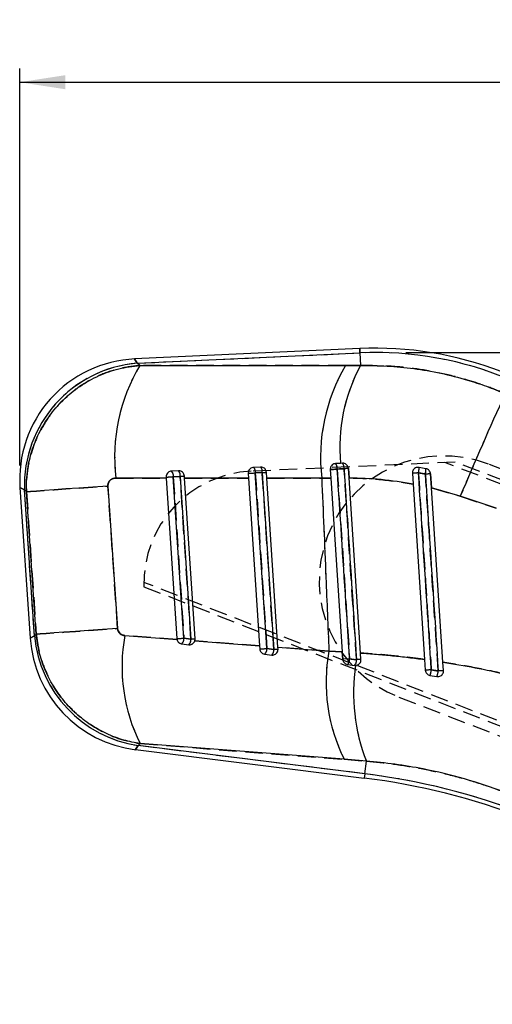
# Model space of a CAD drawing. Extents: x 23 to 201, y 6 to 141.
# Tile 5 of 23: x 23 to 40, y 103 to 139. Entities that reach past the tile are written whole.
import ezdxf

# ---------------------------------------------------------------- set-up
doc = ezdxf.new("R2010")
doc.units = 0
doc.header["$LTSCALE"] = 0.5
doc.linetypes.add('HIDDEN', pattern=[1.905, 1.27, -0.635])
doc.layers.get('0').update_dxf_attribs({"linetype": 'CONTINUOUS'})
doc.styles.add('SLDTEXTSTYLE0', font='TXT', dxfattribs={"width": 0.75})
doc.dimstyles.new('SLDDIMSTYLE0', dxfattribs={"dimtxt": 1.75, "dimasz": 1.651, "dimexe": 0, "dimexo": 0.0625, "dimgap": 0.4375, "dimtad": 1, "dimdec": 0, "dimrnd": 1e-09, "dimzin": 12, "dimtxsty": 'SLDTEXTSTYLE0', "dimsah": 1, "dimcen": 0.09, "dimazin": 3, "dimtfac": 1, "dimtdec": 0, "dimtofl": 0, "dimtmove": 0, "dimatfit": 3, "dimtolj": 1, "dimtzin": 12})

# ---------------------------------------------------------------- blocks, each defined once
blk = doc.blocks.new('_D_6')
at = {"color": 179, "linetype": 'CONTINUOUS'}
for p, q in [((37.173, 126.742), (103.02, 126.742)), ((102.52, 126.742), (102.52, 68.344)), ((91.02, 68.344), (103.02, 68.344))]:
    blk.add_line(p, q, dxfattribs=at)
for points in [[(102.52, 126.742), (102.266, 125.091), (102.774, 125.091)], [(102.52, 68.344), (102.774, 69.995), (102.266, 69.995)]]:
    blk.add_solid(points, dxfattribs=at)
at = {"color": 179, "linetype": 'CONTINUOUS', "insert": (100.264, 95.689, 0.1), "char_height": 1.75, "attachment_point": 1, "rotation": 90, "style": 'SLDTEXTSTYLE0'}
blk.add_mtext('58', dxfattribs=at)
blk = doc.blocks.new('_D_7')
at = {"color": 179, "linetype": 'CONTINUOUS'}
for p, q in [((23.218, 122.665), (23.218, 136.996)), ((94.52, 72.844), (94.52, 136.996)), ((23.218, 136.496), (94.52, 136.496))]:
    blk.add_line(p, q, dxfattribs=at)
for points in [[(23.218, 136.496), (24.869, 136.242), (24.869, 136.75)], [(94.52, 136.496), (92.869, 136.75), (92.869, 136.242)]]:
    blk.add_solid(points, dxfattribs=at)
at = {"color": 179, "linetype": 'CONTINUOUS', "insert": (54.815, 138.752, 0.1), "char_height": 1.75, "attachment_point": 1, "style": 'SLDTEXTSTYLE0'}
blk.add_mtext('71', dxfattribs=at)

msp = doc.modelspace()

# ---------------------------------------------------------------- linework, layer by layer
at = {"color": 7, "linetype": 'CONTINUOUS'}
for p, q in [((35.50356, 126.88521), (27.36617, 126.50985)), ((27.46539, 126.35809), (35.51076, 126.72921)), ((35.51076, 126.72921), (35.53182, 126.27261)), ((27.55455, 126.2786), (27.46539, 126.35809)), ((27.55455, 126.2786), (34.99165, 126.27141)), ((34.99165, 126.27141), (35.53182, 126.27261)), ((31.91859, 122.61166), (31.66884, 122.60014)), ((34.80709, 122.74491), (34.63148, 122.7368)), ((34.88123, 122.74833), (34.80709, 122.74491)), ((37.89445, 122.55195), (37.64312, 122.59858)), ((28.51512, 122.215), (26.6931, 122.2157)), ((28.51299, 122.24737), (28.51512, 122.215)), ((28.51512, 122.215), (28.89643, 116.42007)), ((28.95595, 122.475), (28.7062, 122.46348)), ((28.76787, 122.26408), (29.01762, 122.2756)), ((29.15143, 116.43679), (28.76787, 122.26408)), ((29.17253, 122.21466), (29.16786, 122.28555)), ((31.48687, 122.21323), (29.17253, 122.21466)), ((29.55413, 116.41535), (29.17253, 122.21466)), ((31.47563, 122.38403), (31.48687, 122.21323)), ((31.48687, 122.21323), (31.88523, 116.15923)), ((31.73053, 122.40069), (31.98028, 122.41221)), ((32.14429, 122.21277), (32.13051, 122.42221)), ((34.12888, 122.21128), (32.14429, 122.21277)), ((32.54595, 116.10857), (32.14429, 122.21277)), ((34.45844, 122.21421), (34.12888, 122.21128)), ((34.43827, 122.52069), (34.45844, 122.21421)), ((34.45844, 122.21421), (34.87126, 115.9404)), ((34.68747, 122.53708), (34.93475, 122.5485)), ((35.11554, 122.21863), (35.09315, 122.55887)), ((35.53126, 115.90067), (35.11554, 122.21863)), ((37.40352, 122.38569), (37.42904, 121.99676)), ((37.62347, 122.4008), (37.87233, 122.35406)), ((38.09345, 121.85556), (38.05997, 122.36565)), ((23.22774, 121.86833), (23.59995, 116.43336)), ((26.4069, 121.9254), (26.75604, 116.78422)), ((37.42904, 121.99676), (37.84435, 115.66887)), ((39.13307, 121.55716), (38.09345, 121.85556)), ((38.50579, 115.5729), (38.09345, 121.85556)), ((23.38984, 121.78709), (23.46367, 121.72126)), ((23.75068, 116.51813), (23.38984, 121.78709)), ((23.81638, 116.58029), (23.46367, 121.72126)), ((40.43445, 121.12666), (39.13307, 121.55716)), ((23.81638, 116.58029), (23.75068, 116.51813)), ((27.0156, 116.53162), (28.90121, 116.3877)), ((28.89643, 116.42007), (28.90121, 116.3877)), ((29.07397, 116.23195), (29.32654, 116.20057)), ((29.40401, 116.40541), (29.15143, 116.43679)), ((29.54438, 116.33851), (31.88523, 116.15923)), ((31.88523, 116.15923), (31.89256, 116.04783)), ((32.07009, 115.85971), (32.32267, 115.82833)), ((32.40012, 116.03311), (32.14754, 116.06449)), ((32.54595, 116.10857), (34.38834, 115.96721)), ((32.55026, 116.04311), (32.54595, 116.10857)), ((34.38834, 115.96721), (34.87126, 115.9404)), ((34.87126, 115.9404), (34.88869, 115.67559)), ((35.54638, 115.67086), (35.53126, 115.90067)), ((35.13631, 115.69193), (34.88869, 115.67559)), ((35.06622, 115.48746), (35.31879, 115.45608)), ((35.3864, 115.66045), (35.13631, 115.69193)), ((37.84435, 115.66887), (37.86983, 115.28065)), ((38.52596, 115.26555), (38.50579, 115.5729)), ((35.31879, 115.45608), (35.35399, 115.45479)), ((38.33668, 115.25399), (38.08815, 115.29578)), ((38.03913, 115.09369), (38.29013, 115.052)), ((27.49553, 112.56051), (27.57202, 112.63289)), ((34.94363, 112.06555), (27.57202, 112.63289)), ((27.40258, 112.41469), (35.66561, 111.38808)), ((35.68486, 111.54306), (27.49553, 112.56051)), ((35.74167, 112.00032), (34.94363, 112.06555)), ((35.68486, 111.54306), (35.74167, 112.00032))]:
    msp.add_line(p, q, dxfattribs=at)
at = {"color": 8, "linetype": 'CONTINUOUS'}
for p, q in [((35.50356, 126.88521), (35.51076, 126.72921)), ((27.46539, 126.35809), (27.36617, 126.50985)), ((23.22774, 121.86833), (23.38984, 121.78709)), ((23.75068, 116.51813), (23.59995, 116.43336)), ((27.40258, 112.41469), (27.49553, 112.56051)), ((35.68486, 111.54306), (35.66561, 111.38808))]:
    msp.add_line(p, q, dxfattribs=at)
at = {"color": 7, "linetype": 'HIDDEN'}
for p, q in [((35.51076, 126.72921), (35.50356, 126.88521)), ((27.36617, 126.50985), (27.46539, 126.35809)), ((27.46539, 126.35809), (35.51076, 126.72921)), ((35.51076, 126.72921), (35.53182, 126.27261)), ((27.55455, 126.2786), (27.46539, 126.35809)), ((34.99165, 126.27141), (27.55455, 126.2786)), ((35.53182, 126.27261), (34.99165, 126.27141)), ((38.94953, 122.78833), (31.58298, 122.45948)), ((63.81492, 113.16011), (38.5788, 122.77178)), ((63.87087, 113.30525), (38.94953, 122.78833)), ((61.2218, 114.58963), (40.15636, 122.7106)), ((26.6931, 122.2157), (28.51512, 122.215)), ((29.01762, 122.2756), (28.76787, 122.26408)), ((28.76787, 122.26408), (29.15143, 116.43679)), ((29.17253, 122.21466), (31.48687, 122.21323)), ((31.98028, 122.41221), (31.73053, 122.40069)), ((32.14429, 122.21277), (34.12888, 122.21128)), ((34.12888, 122.21128), (34.45844, 122.21421)), ((35.09315, 122.55887), (35.11544, 122.22001)), ((38.05997, 122.36565), (38.09325, 121.85862)), ((23.38984, 121.78709), (23.22774, 121.86833)), ((26.75604, 116.78422), (26.4069, 121.9254)), ((38.09345, 121.85556), (39.13307, 121.55716)), ((23.75068, 116.51813), (23.38984, 121.78709)), ((23.38984, 121.78709), (23.46367, 121.72126)), ((23.46367, 121.72126), (23.81638, 116.58029)), ((39.13307, 121.55716), (40.43445, 121.12666)), ((60.86609, 105.51097), (27.70423, 118.44967)), ((27.70544, 118.29386), (60.81013, 105.36583)), ((23.81638, 116.58029), (23.75068, 116.51813)), ((28.90121, 116.3877), (27.0156, 116.53162)), ((23.59995, 116.43336), (23.75068, 116.51813)), ((29.15143, 116.43679), (29.40401, 116.40541)), ((31.88523, 116.15923), (29.54438, 116.33851)), ((32.14754, 116.06449), (32.40012, 116.03311)), ((34.38834, 115.96721), (32.54595, 116.10857)), ((34.87126, 115.9404), (34.38834, 115.96721)), ((34.88869, 115.67559), (34.87134, 115.93928)), ((35.13631, 115.69193), (34.88869, 115.67559)), ((36.91899, 114.31301), (57.98444, 106.19204)), ((27.49553, 112.56051), (27.57202, 112.63289)), ((27.57202, 112.63289), (34.94363, 112.06555)), ((27.49553, 112.56051), (27.40258, 112.41469)), ((35.68486, 111.54306), (27.49553, 112.56051)), ((34.94363, 112.06555), (35.74167, 112.00032)), ((35.68486, 111.54306), (35.74167, 112.00032))]:
    msp.add_line(p, q, dxfattribs=at)
at = {"color": 7, "linetype": 'CONTINUOUS', "flags": 128}
for points in [[(29.01762, 122.2756), (29.04429, 121.87048), (29.15095, 120.24998), (29.40401, 116.40541)], [(32.14754, 116.06449), (32.12088, 116.46962), (32.01423, 118.09011), (31.73053, 122.40069)], [(31.98028, 122.41221), (32.00695, 122.00708), (32.1136, 120.38659), (32.40012, 116.03311)], [(34.43827, 122.52069), (34.4434, 122.52103), (34.45851, 122.52202), (34.48284, 122.52362), (34.51517, 122.52575), (34.55385, 122.52829), (34.59693, 122.53112), (34.64224, 122.53411), (34.68747, 122.53708)], [(26.4069, 121.9254), (25.864, 121.88802), (25.35305, 121.85278), (24.88429, 121.8204), (24.46716, 121.79151), (24.11005, 121.7667), (23.82012, 121.74646), (23.60321, 121.73122), (23.46367, 121.72126)], [(26.75604, 116.78422), (26.21374, 116.74688), (25.70339, 116.71169), (25.23522, 116.67933), (24.81862, 116.65048), (24.46197, 116.62569), (24.17242, 116.60548), (23.95577, 116.59025), (23.81638, 116.58029)]]:
    msp.add_lwpolyline(points, dxfattribs=at)
at = {"color": 7, "linetype": 'HIDDEN', "flags": 128}
for points in [[(29.40401, 116.40541), (29.37734, 116.81053), (29.27068, 118.43102), (29.01762, 122.2756)], [(31.73053, 122.40069), (31.75719, 121.99557), (31.86385, 120.37507), (32.14754, 116.06449)], [(32.40012, 116.03311), (32.37345, 116.43823), (32.2668, 118.05873), (31.98028, 122.41221)], [(34.68747, 122.53708), (34.64224, 122.53411), (34.59693, 122.53112), (34.55385, 122.52829), (34.51517, 122.52575), (34.48284, 122.52362), (34.45851, 122.52202), (34.4434, 122.52103), (34.43827, 122.52069)], [(34.68747, 122.53708), (34.71404, 122.13195), (34.82031, 120.51143), (35.13631, 115.69193)], [(23.46367, 121.72126), (23.60321, 121.73122), (23.82012, 121.74646), (24.11005, 121.7667), (24.46716, 121.79151), (24.88429, 121.8204), (25.35305, 121.85278), (25.864, 121.88802), (26.4069, 121.9254)], [(23.81638, 116.58029), (23.95577, 116.59025), (24.17242, 116.60548), (24.46197, 116.62569), (24.81862, 116.65048), (25.23522, 116.67933), (25.70339, 116.71169), (26.21374, 116.74688), (26.75604, 116.78422)], [(28.89643, 116.42007), (28.90174, 116.38547), (28.91034, 116.35845)], [(29.53069, 116.30651), (29.54051, 116.3278), (29.55102, 116.36422)], [(35.31879, 115.45608), (35.36336, 115.45548), (35.38088, 115.45794)]]:
    msp.add_lwpolyline(points, dxfattribs=at)
at = {"color": 7, "linetype": 'CONTINUOUS'}
for centre, radius, start, end in [((36.08407, 114.30062), 12.59797, 68.917767, 92.64107), ((27.56657, 122.16548), 4.34899, 92.51874, 184.024111), ((36.08407, 114.30062), 12.4418, 66.917767, 92.64107), ((27.82889, 121.93159), 4.4414, 94.694476, 181.864361), ((33.13258, 122.97313), 6.48387, 149.349567, 186.708479), ((40.55847, 122.96673), 6.47382, 149.305017, 186.701317), ((40.96165, 123.31881), 6.18126, 151.454081, 185.327383), ((176.00655, 63.82286), 148.55168, 155.5707687, 157.1296029), ((31.49393, 122.43678), 0.23934, 351.328491, 43.045527), ((31.74368, 122.44829), 0.23934, 351.328193, 43.045945), ((34.43127, 122.57297), 0.2587, 352.025611, 39.293404), ((34.66816, 122.58418), 0.26897, 352.37537, 37.608824), ((37.03551, 122.55908), 0.60889, 344.933345, 3.719863), ((13.4266, 354.2653), 232.50789, 273.7202788, 273.7832217), ((28.53127, 122.30015), 0.23933, 351.333296, 43.037588), ((28.78102, 122.31166), 0.23933, 351.332773, 43.038552), ((22.21179, 226.18574), 104.13279, 273.7473661, 273.8302145), ((23.78968, 241.93504), 119.79782, 273.6784907, 273.8006617), ((28.26407, 179.36816), 57.07706, 273.73309, 273.884222), ((44.30307, -19.30467), 142.16218, 93.7144861, 93.7784637), ((38.68232, 105.37745), 17.05625, 93.559216, 94.299828), ((37.18585, 122.53095), 0.7089, 345.550827, 1.69741), ((38.75043, 109.65785), 12.72654, 93.110012, 93.956401), ((33.1032, 115.41136), 6.18981, 169.572906, 206.671718), ((27.93878, 116.7305), 4.34899, 183.813754, 263.006761), ((28.16231, 116.94202), 4.43195, 185.488405, 261.347129), ((14.16115, 343.10298), 227.16133, 273.7192183, 273.7836745), ((28.89675, 116.41604), 0.25553, 313.910116, 4.657717), ((29.14932, 116.38466), 0.25553, 313.910465, 4.657262), ((22.75373, 217.95091), 101.76304, 273.7469847, 273.831694), ((24.29651, 234.23324), 118.42926, 273.6774747, 273.801099), ((31.89289, 116.04377), 0.2555, 313.912718, 4.653529), ((32.14547, 116.01238), 0.25549, 313.91283, 4.653267), ((28.72938, 172.29766), 56.38416, 273.732729, 273.885634), ((40.48408, 114.84443), 6.19829, 169.563529, 206.636563), ((34.85411, 115.67442), 0.28274, 318.60684, 3.550756), ((35.09234, 115.64436), 0.2945, 320.259319, 3.13187), ((39.69602, 50.69424), 65.10899, 93.6541488, 93.7952342), ((41.96091, 114.44727), 6.6833, 171.329531, 201.477097), ((38.96462, 101.06247), 14.26027, 93.523752, 94.403036), ((37.38237, 115.35999), 0.70869, 337.929094, 354.802081), ((37.50615, 115.33905), 0.83487, 339.889871, 354.152107), ((39.09781, 104.34969), 10.93083, 92.99883, 93.992804), ((32.64894, 87.10747), 24.46729, 68.917767, 82.917767), ((32.64894, 87.10747), 24.62346, 68.917767, 82.917767)]:
    msp.add_arc(centre, radius, start, end, dxfattribs=at)
at = {"color": 7, "linetype": 'HIDDEN'}
for centre, radius, start, end in [((36.08407, 114.30062), 12.4418, 66.917767, 92.64107), ((27.82889, 121.93159), 4.4414, 94.694476, 181.864361), ((33.13258, 122.97313), 6.48387, 149.349567, 186.708479), ((40.55847, 122.96673), 6.47382, 149.305017, 186.701317), ((40.96165, 123.31881), 6.18126, 151.454081, 185.327383), ((176.00655, 63.82286), 148.55168, 155.5707687, 157.1296029), ((38.53767, 118.51181), 4.5, 68.917767, 248.917767), ((31.49393, 122.43678), 0.23934, 351.328491, 43.045527), ((31.74368, 122.44829), 0.23934, 351.328193, 43.045945), ((34.43127, 122.57297), 0.2587, 352.025611, 39.293404), ((34.66816, 122.58418), 0.26897, 352.37537, 37.608824), ((37.03551, 122.55908), 0.60889, 344.933345, 3.719863), ((31.76407, 118.40342), 4.0601, 92.556312, 181.546273), ((13.4266, 354.2653), 232.50789, 273.7202788, 273.7832217), ((28.53127, 122.30015), 0.23933, 351.333296, 43.037588), ((28.78102, 122.31166), 0.23933, 351.332773, 43.038552), ((22.21179, 226.18574), 104.13279, 273.7473661, 273.8302145), ((23.78968, 241.93504), 119.79782, 273.6784907, 273.8006617), ((28.26407, 179.36816), 57.07706, 273.73309, 273.884222), ((44.30307, -19.30467), 142.16218, 93.7144861, 93.7784637), ((38.68232, 105.37745), 17.05625, 93.559216, 94.299828), ((37.18585, 122.53095), 0.7089, 345.550827, 1.69741), ((38.75043, 109.65785), 12.72654, 93.110012, 93.956401), ((33.1032, 115.41136), 6.18981, 169.572906, 206.671718), ((28.16231, 116.94202), 4.43195, 185.488405, 261.347129), ((14.16115, 343.10298), 227.16133, 273.7192183, 273.7836745), ((28.89675, 116.41604), 0.25553, 313.910116, 4.657717), ((29.14932, 116.38466), 0.25553, 313.910465, 4.657262), ((22.75373, 217.95091), 101.76304, 273.7469847, 273.831694), ((24.29651, 234.23324), 118.42926, 273.6774747, 273.801099), ((31.89289, 116.04377), 0.2555, 313.912718, 4.653529), ((32.14547, 116.01238), 0.25549, 313.91283, 4.653267), ((28.72938, 172.29766), 56.38416, 273.732729, 273.885634), ((40.48408, 114.84443), 6.19829, 169.563529, 206.636563), ((34.85411, 115.67442), 0.28274, 318.60684, 3.550756), ((35.09234, 115.64436), 0.2945, 320.259319, 3.13187), ((39.69602, 50.69424), 65.10899, 93.6541488, 93.7952342), ((41.96091, 114.44727), 6.6833, 171.329531, 201.477097), ((38.96462, 101.06247), 14.26027, 93.523752, 94.403036), ((37.38237, 115.35999), 0.70869, 337.929094, 354.802081), ((37.50615, 115.33905), 0.83487, 339.889871, 354.152107), ((39.09781, 104.34969), 10.93083, 92.99883, 93.992804), ((32.64894, 87.10747), 24.62346, 68.917767, 82.917767)]:
    msp.add_arc(centre, radius, start, end, dxfattribs=at)
at = {"color": 7, "linetype": 'CONTINUOUS'}
for points, knots in [([(23.46367, 121.72126), (23.46202, 121.85682), (23.4587, 122.12917), (23.51196, 122.62224), (23.64381, 123.1977), (23.90462, 123.84661), (24.28157, 124.47173), (24.77852, 125.04856), (25.38565, 125.54711), (26.06827, 125.92522), (26.80111, 126.18594), (27.30084, 126.2474), (27.55455, 126.2786)], [0, 0, 0, 0, 0.06062147, 0.12179478, 0.22084814, 0.32237631, 0.43075955, 0.5424129, 0.65727728, 0.77605664, 0.88630781, 1, 1, 1, 1]), ([(35.53182, 126.27261), (35.85185, 126.27174), (36.49191, 126.27), (37.46144, 126.1749), (38.43201, 126.00878), (39.30829, 125.78473), (40.08327, 125.53289), (40.53035, 125.35056), (40.75429, 125.25922)], [0, 0, 0, 0, 0.18026658, 0.36053025, 0.54565684, 0.73078259, 0.86514663, 1, 1, 1, 1]), ([(31.66884, 122.60014), (31.64591, 122.59681), (31.60004, 122.59014), (31.54, 122.55131), (31.49674, 122.49648), (31.47571, 122.43743), (31.47566, 122.39942), (31.47563, 122.38403)], [0, 0, 0, 0, 0.21843253, 0.43706952, 0.65054581, 0.8584828, 1, 1, 1, 1]), ([(32.13051, 122.42221), (32.12688, 122.44434), (32.11964, 122.48858), (32.08255, 122.54571), (32.03011, 122.58858), (31.97224, 122.61055), (31.93382, 122.61135), (31.91859, 122.61166)], [0, 0, 0, 0, 0.20803863, 0.41583532, 0.62993452, 0.85325629, 1, 1, 1, 1]), ([(34.63148, 122.7368), (34.60876, 122.73352), (34.5633, 122.72695), (34.50367, 122.68878), (34.46038, 122.63481), (34.43854, 122.5756), (34.43835, 122.53694), (34.43827, 122.52069)], [0, 0, 0, 0, 0.21573434, 0.43166091, 0.64293396, 0.84990111, 1, 1, 1, 1]), ([(35.09315, 122.55887), (35.08944, 122.58133), (35.08203, 122.62622), (35.04392, 122.68396), (34.99023, 122.72675), (34.9326, 122.74752), (34.89523, 122.7481), (34.88123, 122.74833)], [0, 0, 0, 0, 0.21237514, 0.42453687, 0.6421072, 0.86592808, 1, 1, 1, 1]), ([(37.64312, 122.59858), (37.62044, 122.60054), (37.57509, 122.60447), (37.50929, 122.58154), (37.45454, 122.53985), (37.41682, 122.4821), (37.40259, 122.42773), (37.4033, 122.39538), (37.40352, 122.38569)], [0, 0, 0, 0, 0.18405145, 0.36812705, 0.55177799, 0.73586113, 0.92086508, 1, 1, 1, 1]), ([(26.6931, 122.2157), (26.65767, 122.21236), (26.58665, 122.20567), (26.49451, 122.15096), (26.43235, 122.07227), (26.40631, 121.99257), (26.40673, 121.9439), (26.4069, 121.9254)], [0, 0, 0, 0, 0.23546881, 0.4718607, 0.6870736, 0.88101761, 1, 1, 1, 1]), ([(28.7062, 122.46348), (28.6831, 122.4601), (28.63689, 122.45334), (28.57665, 122.41406), (28.53337, 122.35863), (28.51293, 122.29966), (28.51297, 122.26208), (28.51299, 122.24737)], [0, 0, 0, 0, 0.2198145, 0.43979895, 0.65528867, 0.86507282, 1, 1, 1, 1]), ([(29.16786, 122.28555), (29.16429, 122.30751), (29.15715, 122.35142), (29.12048, 122.40834), (29.06867, 122.45113), (29.01076, 122.4737), (28.97192, 122.47462), (28.95595, 122.475)], [0, 0, 0, 0, 0.20666612, 0.41313838, 0.62481886, 0.8456571, 1, 1, 1, 1]), ([(34.12888, 122.21128), (34.17935, 121.01683), (34.26729, 118.93553), (34.35217, 116.85411), (34.38834, 115.96721)], [0, 0, 0, 0, 0.57389896, 1, 1, 1, 1]), ([(35.13631, 115.69193), (35.12746, 115.82697), (35.08319, 116.50219), (34.93359, 118.78391), (34.79282, 120.93058), (34.68747, 122.53708)], [0, 0, 0, 0, 0.05918494, 0.29592468, 1, 1, 1, 1]), ([(34.93475, 122.5485), (34.9436, 122.41345), (34.98788, 121.73824), (35.13845, 119.44222), (35.28013, 117.28125), (35.3864, 115.66045)], [0, 0, 0, 0, 0.05881636, 0.29408178, 1, 1, 1, 1]), ([(37.42904, 121.99676), (37.04536, 122.05873), (36.27377, 122.18334), (35.50302, 122.20682), (35.11554, 122.21863)], [0, 0, 0, 0, 0.49727116, 1, 1, 1, 1]), ([(38.08815, 115.29578), (38.07932, 115.43082), (38.03516, 116.10604), (37.88029, 118.47438), (37.73421, 120.70768), (37.62347, 122.4008)], [0, 0, 0, 0, 0.057020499, 0.285102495, 1, 1, 1, 1]), ([(37.87233, 122.35406), (37.88117, 122.21902), (37.92533, 121.5438), (38.08014, 119.17711), (38.22607, 116.94546), (38.33668, 115.25399)], [0, 0, 0, 0, 0.05706016, 0.28530082, 1, 1, 1, 1]), ([(38.05997, 122.36565), (38.0562, 122.38846), (38.04864, 122.43409), (38.00924, 122.49233), (37.95638, 122.5347), (37.91423, 122.54643), (37.89445, 122.55195)], [0, 0, 0, 0, 0.25718822, 0.514345, 0.77198237, 1, 1, 1, 1]), ([(27.57202, 112.63289), (27.37302, 112.66987), (26.95631, 112.74729), (26.34985, 112.98053), (25.77079, 113.30143), (25.25157, 113.70409), (24.79695, 114.17519), (24.41543, 114.71221), (24.11727, 115.30229), (23.90557, 115.92931), (23.84611, 116.3633), (23.81638, 116.58029)], [0, 0, 0, 0, 0.10362261, 0.21697756, 0.3303323, 0.44053841, 0.55074437, 0.66302902, 0.7753136, 0.88765677, 1, 1, 1, 1]), ([(26.75604, 116.78422), (26.76077, 116.75507), (26.77024, 116.69678), (26.81918, 116.62165), (26.88827, 116.56554), (26.95763, 116.53844), (27.00157, 116.53327), (27.0156, 116.53162)], [0, 0, 0, 0, 0.219085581, 0.438169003, 0.657675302, 0.890674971, 1, 1, 1, 1]), ([(28.90121, 116.3877), (28.90842, 116.36622), (28.92283, 116.32328), (28.9694, 116.27284), (29.02199, 116.24195), (29.05886, 116.23486), (29.07397, 116.23195)], [0, 0, 0, 0, 0.26909581, 0.53805738, 0.81070293, 1, 1, 1, 1]), ([(29.32654, 116.20057), (29.33819, 116.19971), (29.36182, 116.19797), (29.39691, 116.20316), (29.43091, 116.21402), (29.46225, 116.23062), (29.49065, 116.25269), (29.51385, 116.27856), (29.53245, 116.3074), (29.54037, 116.32805), (29.54438, 116.33851)], [0, 0, 0, 0, 0.12623074, 0.25613054, 0.38235578, 0.51225917, 0.63797309, 0.76756759, 0.88218001, 1, 1, 1, 1]), ([(29.54438, 116.33851), (29.54473, 116.3396), (29.55269, 116.3641), (29.55342, 116.3903), (29.55413, 116.41535)], [0, 0, 0, 0, 0.04419426, 1, 1, 1, 1]), ([(31.89256, 116.04783), (31.89616, 116.02572), (31.90337, 115.98149), (31.94063, 115.92418), (31.99277, 115.88163), (32.03929, 115.8642), (32.0656, 115.86036), (32.07009, 115.85971)], [0, 0, 0, 0, 0.23575533, 0.47148265, 0.70833482, 0.95023579, 1, 1, 1, 1]), ([(32.32267, 115.82833), (32.34646, 115.82782), (32.39405, 115.82679), (32.4605, 115.85623), (32.51281, 115.90492), (32.54739, 115.97017), (32.5493, 116.01869), (32.55026, 116.04311)], [0, 0, 0, 0, 0.20119903, 0.40233194, 0.60429829, 0.80087054, 1, 1, 1, 1]), ([(35.53126, 115.90067), (35.72249, 115.8872), (36.10517, 115.86024), (36.68279, 115.80678), (37.26272, 115.74447), (37.6504, 115.69408), (37.84435, 115.66887)], [0, 0, 0, 0, 0.24929868, 0.49887701, 0.74929803, 1, 1, 1, 1]), ([(34.88869, 115.67559), (34.89229, 115.65346), (34.8995, 115.60919), (34.9369, 115.55173), (34.98918, 115.50923), (35.03566, 115.49191), (35.0618, 115.48811), (35.06622, 115.48746)], [0, 0, 0, 0, 0.23724621, 0.47452609, 0.71142447, 0.95125678, 1, 1, 1, 1]), ([(35.35399, 115.45479), (35.37733, 115.45835), (35.42401, 115.46546), (35.48408, 115.50539), (35.5273, 115.56171), (35.54672, 115.62063), (35.54647, 115.65752), (35.54638, 115.67086)], [0, 0, 0, 0, 0.22053966, 0.44103409, 0.66187448, 0.87772003, 1, 1, 1, 1]), ([(38.50579, 115.5729), (38.89397, 115.5092), (39.67201, 115.38152), (40.4422, 115.21316), (40.82813, 115.1288)], [0, 0, 0, 0, 0.49891859, 1, 1, 1, 1]), ([(37.86983, 115.28065), (37.87354, 115.25806), (37.88096, 115.21287), (37.91978, 115.15491), (37.97361, 115.11114), (38.01739, 115.09948), (38.03913, 115.09369)], [0, 0, 0, 0, 0.25159519, 0.50325485, 0.75331459, 1, 1, 1, 1]), ([(38.29013, 115.052), (38.31301, 115.05048), (38.35877, 115.04744), (38.42427, 115.0719), (38.47844, 115.11512), (38.51512, 115.17462), (38.52717, 115.22786), (38.52619, 115.25821), (38.52596, 115.26555)], [0, 0, 0, 0, 0.18651752, 0.37296453, 0.56112723, 0.75068518, 0.93976598, 1, 1, 1, 1]), ([(40.71712, 110.89378), (40.24461, 111.05685), (39.29061, 111.38608), (37.95632, 111.69789), (36.76541, 111.90122), (36.0841, 111.96717), (35.74167, 112.00032)], [0, 0, 0, 0, 0.29318557, 0.59195379, 0.79491926, 1, 1, 1, 1])]:
    msp.add_open_spline(points, degree=3, knots=knots, dxfattribs=at)
at = {"color": 7, "linetype": 'HIDDEN'}
for points, knots in [([(27.55455, 126.2786), (27.30854, 126.24869), (26.80884, 126.18793), (26.08343, 125.93193), (25.39323, 125.55225), (24.79005, 125.05996), (24.28605, 124.47789), (23.91027, 123.85824), (23.64553, 123.20314), (23.51283, 122.62897), (23.45878, 122.13042), (23.46204, 121.85806), (23.46367, 121.72126)], [0, 0, 0, 0, 0.11025147, 0.22394335, 0.33880814, 0.45758709, 0.56597053, 0.67762368, 0.77667704, 0.87820522, 0.93882668, 1, 1, 1, 1]), ([(40.75429, 125.25922), (40.53116, 125.35024), (40.0841, 125.5326), (39.31744, 125.7818), (38.45751, 126.00263), (37.49603, 126.17026), (36.51792, 126.26936), (35.86052, 126.27152), (35.53182, 126.27261)], [0, 0, 0, 0, 0.13436422, 0.26921738, 0.44946928, 0.62972191, 0.81485936, 1, 1, 1, 1]), ([(26.4069, 121.9254), (26.40673, 121.9439), (26.40631, 121.99257), (26.43235, 122.07227), (26.49451, 122.15096), (26.58665, 122.20567), (26.65767, 122.21236), (26.6931, 122.2157)], [0, 0, 0, 0, 0.11898239, 0.3129264, 0.5281393, 0.76453119, 1, 1, 1, 1]), ([(34.12888, 122.21128), (34.17935, 121.01683), (34.26729, 118.93553), (34.35217, 116.85411), (34.38834, 115.96721)], [0, 0, 0, 0, 0.57389896, 1, 1, 1, 1]), ([(34.93475, 122.5485), (34.87691, 122.54583), (34.79441, 122.54202), (34.71208, 122.53822), (34.68747, 122.53708)], [0, 0, 0, 0, 0.70101244, 1, 1, 1, 1]), ([(35.3864, 115.66045), (35.37754, 115.79549), (35.33328, 116.47071), (35.18274, 118.76673), (35.04103, 120.9277), (34.93475, 122.5485)], [0, 0, 0, 0, 0.05881636, 0.29408178, 1, 1, 1, 1]), ([(35.11554, 122.21863), (35.49883, 122.20703), (36.26955, 122.18373), (37.04117, 122.0593), (37.42904, 121.99676)], [0, 0, 0, 0, 0.497321, 1, 1, 1, 1]), ([(37.62347, 122.4008), (37.6323, 122.26576), (37.67647, 121.59054), (37.83138, 119.2222), (37.97743, 116.9889), (38.08815, 115.29578)], [0, 0, 0, 0, 0.057020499, 0.285102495, 1, 1, 1, 1]), ([(37.87233, 122.35406), (37.80899, 122.36596), (37.72601, 122.38154), (37.64309, 122.39712), (37.62347, 122.4008)], [0, 0, 0, 0, 0.76337723, 1, 1, 1, 1]), ([(38.33668, 115.25399), (38.26039, 116.42074), (38.10562, 118.78743), (37.95082, 121.15412), (37.87233, 122.35406)], [0, 0, 0, 0, 0.492988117, 1, 1, 1, 1]), ([(23.81638, 116.58029), (23.84611, 116.3633), (23.90557, 115.92931), (24.11727, 115.30229), (24.41543, 114.71221), (24.79695, 114.17519), (25.25157, 113.70409), (25.77079, 113.30143), (26.34985, 112.98053), (26.95631, 112.74729), (27.37302, 112.66987), (27.57202, 112.63289)], [0, 0, 0, 0, 0.112343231, 0.224686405, 0.336970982, 0.449255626, 0.559461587, 0.669667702, 0.783022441, 0.896377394, 1, 1, 1, 1]), ([(27.0156, 116.53162), (27.00157, 116.53327), (26.95763, 116.53844), (26.88827, 116.56554), (26.81918, 116.62165), (26.77024, 116.69678), (26.76077, 116.75507), (26.75604, 116.78422)], [0, 0, 0, 0, 0.10932503, 0.3423247, 0.561831, 0.78091442, 1, 1, 1, 1]), ([(37.84435, 115.66887), (37.67036, 115.69158), (37.32222, 115.73701), (36.76216, 115.79876), (36.16433, 115.85575), (35.74238, 115.88569), (35.53126, 115.90067)], [0, 0, 0, 0, 0.22490459, 0.45001204, 0.72481889, 1, 1, 1, 1]), ([(35.13631, 115.69193), (35.17565, 115.68698), (35.25893, 115.67649), (35.34237, 115.66599), (35.3864, 115.66045)], [0, 0, 0, 0, 0.47239118, 1, 1, 1, 1]), ([(40.82813, 115.1288), (40.44386, 115.21282), (39.67369, 115.3812), (38.89564, 115.50891), (38.50579, 115.5729)], [0, 0, 0, 0, 0.49893035, 1, 1, 1, 1]), ([(38.08815, 115.29578), (38.14029, 115.28701), (38.22311, 115.27309), (38.30598, 115.25915), (38.33668, 115.25399)], [0, 0, 0, 0, 0.62952933, 1, 1, 1, 1]), ([(35.74167, 112.00032), (36.06744, 111.969), (36.72276, 111.90598), (37.71768, 111.7405), (38.72324, 111.51946), (39.72979, 111.24155), (40.38799, 111.00971), (40.71712, 110.89378)], [0, 0, 0, 0, 0.19514015, 0.3925434, 0.58995955, 0.79496503, 1, 1, 1, 1])]:
    msp.add_open_spline(points, degree=3, knots=knots, dxfattribs=at)

# ---------------------------------------------------------------- dimensions: what is measured, and where the dimension line sits
at = {"color": 179, "linetype": 'CONTINUOUS'}
dim = msp.add_linear_dim(base=(94.51972, 136.49608), p1=(23.21757, 122.16548), p2=(94.51972, 72.34368), dimstyle='SLDDIMSTYLE0', dxfattribs=at)
dim.commit()
dim.dimension.update_dxf_attribs({"geometry": '_D_7', "text_midpoint": (56.819, 136.49608), "dimtype": 160})
dim = msp.add_linear_dim(base=(102.51972, 68.34368), p1=(36.08407, 126.74242), p2=(90.51972, 68.34368), angle=90, dimstyle='SLDDIMSTYLE0', dxfattribs=at)
dim.commit()
dim.dimension.update_dxf_attribs({"geometry": '_D_6', "text_midpoint": (102.51972, 97.69322), "dimtype": 160})

doc.saveas('drawing.dxf')
